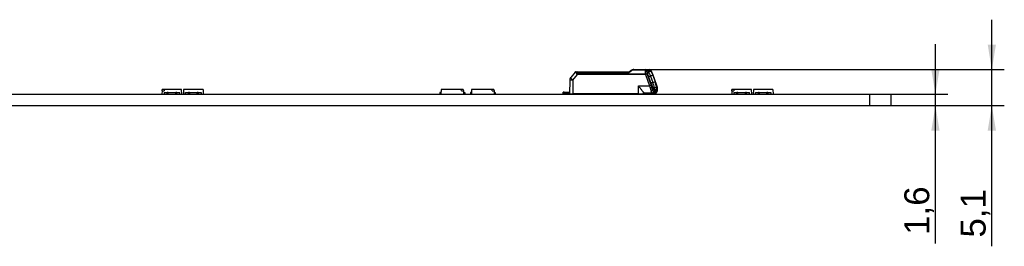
# Model space of a CAD drawing. Header units: millimetres. Extents: x 35 to 1170, y 11 to 451.
# Tile 19 of 19: x 1032 to 1170, y 419 to 451. Entities that reach past the tile are written whole.
import ezdxf
from ezdxf.enums import TextEntityAlignment as Align

# ---------------------------------------------------------------- set-up
doc = ezdxf.new("R2010")
doc.units = ezdxf.units.MM
doc.layers.add('Default', color=7, linetype='Continuous')
doc.layers.add('LINLED_1120X28MM', color=7, linetype='Continuous')
doc.styles.add('SEACAD_Arial', font='arial.ttf')
doc.dimstyles.new('ISO', dxfattribs={"dimtxt": 3.5, "dimasz": 3.5, "dimexe": 1.75, "dimexo": 0, "dimgap": 0.875, "dimtad": 1, "dimtxsty": 'SEACAD_Arial', "dimblk1": '_SE_FILLED', "dimblk2": '_SE_FILLED', "dimsah": 1, "dimcen": 1.75, "dimadec": 0, "dimazin": 0, "dimtfac": 0.5, "dimtdec": 3, "dimtmove": 0, "dimatfit": 3, "dimfxl": 1, "dimarcsym": 0})

# ---------------------------------------------------------------- blocks, each defined once
blk = doc.blocks.new('SE1')
at = {"layer": 'LINLED_1120X28MM', "color": 7, "linetype": 'Continuous'}
for p, q in [((1110.1, 443.75), (1110.09, 443.75)), ((1110.09, 443.75), (1110.25, 443.75)), ((1110.1, 443.75), (1110.25, 443.75)), ((1110.25, 443.75), (1117.53, 443.75)), ((1110.7, 443.75), (1110.76, 443.75)), ((1118.16, 444.01), (1119.76, 444.01)), ((1118.19, 444.05), (1118.83, 444.05)), ((1118.19, 444.05), (1119.79, 444.05)), ((1119.79, 444.05), (1120.42, 444.05)), ((1119.79, 444.05), (1120.42, 444.05)), ((1120.61, 443.92), (1119.97, 443.92)), ((1120.12, 443.86), (1120.5, 443.86)), ((1120.22, 443.66), (1120.5, 443.86)), ((1109.19, 442.56), (1109.17, 440.65)), ((1109.94, 443.68), (1109.33, 442.93)), ((1109.65, 442.56), (1109.64, 440.65)), ((1109.65, 442.56), (1110.31, 443.36)), ((1109.94, 443.68), (1109.94, 443.68)), ((1110.21, 443.64), (1117.55, 443.64)), ((1119.85, 443.4), (1110.31, 443.4)), ((1119.85, 443.36), (1110.31, 443.36)), ((1119.85, 443.36), (1120.41, 441.76)), ((1120.08, 443.42), (1120.64, 441.83)), ((1120.09, 443.66), (1120.22, 443.66)), ((1120.09, 443.66), (1120.22, 443.66)), ((1120.52, 442.35), (1120.2, 443.25)), ((1120.23, 443.15), (1120.56, 443.15)), ((1120.85, 443.25), (1120.56, 443.15)), ((1120.56, 443.15), (1120.88, 442.25)), ((1121.42, 441.83), (1120.85, 443.42)), ((1120.85, 443.25), (1121.17, 442.35)), ((1121.43, 441.82), (1120.86, 443.42)), ((1051.97, 441.05), (1051.95, 440.6)), ((1051.97, 441.05), (1051.98, 441.25)), ((1051.97, 441.05), (1052.25, 441.05)), ((1052.3, 441.25), (1051.98, 441.25)), ((1052.3, 441.25), (1052.25, 441.05)), ((1054.71, 441.25), (1052.3, 441.25)), ((1054.75, 440.6), (1054.71, 441.25)), ((1054.98, 441.25), (1054.95, 440.6)), ((1057.71, 441.25), (1054.98, 441.25)), ((1057.71, 441.25), (1057.75, 440.6)), ((1091.13, 441.25), (1091.1, 440.6)), ((1093.95, 441.25), (1091.13, 441.25)), ((1093.99, 441.05), (1093.95, 441.25)), ((1094.26, 441.25), (1093.95, 441.25)), ((1093.99, 441.05), (1094.28, 441.05)), ((1094.26, 441.25), (1094.28, 441.05)), ((1094.28, 441.05), (1094.3, 440.6)), ((1095.43, 441.25), (1095.4, 440.6)), ((1098.25, 441.25), (1095.43, 441.25)), ((1098.29, 441.05), (1098.25, 441.25)), ((1098.56, 441.25), (1098.25, 441.25)), ((1098.29, 441.05), (1098.58, 441.05)), ((1098.56, 441.25), (1098.58, 441.05)), ((1098.58, 441.05), (1098.6, 440.6)), ((1118.84, 440.65), (1118.84, 441.76)), ((1118.85, 441.76), (1120.41, 441.76)), ((1120.51, 441.44), (1120.53, 441.44)), ((1120.55, 442.25), (1120.88, 442.25)), ((1120.74, 441.57), (1120.86, 441.57)), ((1120.83, 441.23), (1121, 441.23)), ((1120.88, 442.25), (1121.17, 442.35)), ((1121.26, 441.13), (1121, 441.22)), ((1121.36, 441.23), (1121.06, 441.32)), ((1121.06, 441.15), (1121.1, 441.13)), ((1121.09, 441.54), (1121.38, 441.57)), ((1121.26, 441.13), (1121.1, 441.13)), ((1121.36, 441.23), (1121.53, 441.23)), ((1121.38, 441.57), (1121.51, 441.57)), ((1131.97, 441.05), (1131.95, 440.6)), ((1131.97, 441.05), (1131.98, 441.25)), ((1131.97, 441.05), (1132.25, 441.05)), ((1132.3, 441.25), (1131.98, 441.25)), ((1132.3, 441.25), (1132.25, 441.05)), ((1134.71, 441.25), (1132.3, 441.25)), ((1134.75, 440.6), (1134.71, 441.25)), ((1134.98, 441.25), (1134.95, 440.6)), ((1137.71, 441.25), (1134.98, 441.25)), ((1137.71, 441.25), (1137.75, 440.6)), ((38.35, 440.6), (1151.35, 440.6)), ((1051.95, 440.6), (1052.26, 440.6)), ((1052.26, 440.85), (1052.68, 440.85)), ((1052.26, 440.85), (1052.26, 440.6)), ((1052.81, 440.85), (1052.68, 440.85)), ((1052.68, 440.6), (1052.68, 440.85)), ((1052.81, 440.85), (1053.89, 440.85)), ((1052.81, 440.6), (1052.81, 440.85)), ((1054.02, 440.85), (1053.89, 440.85)), ((1053.89, 440.6), (1053.89, 440.85)), ((1054.02, 440.85), (1054.44, 440.85)), ((1054.02, 440.6), (1054.02, 440.85)), ((1054.44, 440.6), (1054.44, 440.85)), ((1054.44, 440.6), (1054.75, 440.6)), ((1054.95, 440.6), (1055.26, 440.6)), ((1055.26, 440.6), (1055.26, 440.85)), ((1055.26, 440.85), (1055.68, 440.85)), ((1055.68, 440.6), (1055.68, 440.85)), ((1055.81, 440.85), (1055.68, 440.85)), ((1055.81, 440.85), (1056.89, 440.85)), ((1055.81, 440.85), (1055.81, 440.6)), ((1057.02, 440.85), (1056.89, 440.85)), ((1056.89, 440.6), (1056.89, 440.85)), ((1057.02, 440.85), (1057.44, 440.85)), ((1057.02, 440.85), (1057.02, 440.6)), ((1057.44, 440.85), (1057.44, 440.6)), ((1057.44, 440.6), (1057.75, 440.6)), ((1091.11, 440.85), (1090.95, 440.85)), ((1090.95, 440.85), (1090.95, 440.6)), ((1091.1, 440.6), (1094.3, 440.6)), ((1091.25, 440.6), (1091.25, 440.6)), ((1091.35, 440.6), (1091.35, 440.6)), ((1091.45, 440.6), (1091.45, 440.6)), ((1091.52, 440.6), (1091.52, 440.6)), ((1091.62, 440.6), (1091.62, 440.6)), ((1091.95, 440.6), (1091.95, 440.6)), ((1092.05, 440.6), (1092.05, 440.6)), ((1094.29, 440.85), (1094.45, 440.85)), ((1094.45, 440.85), (1094.45, 440.6)), ((1095.41, 440.85), (1095.25, 440.85)), ((1095.25, 440.85), (1095.25, 440.6)), ((1095.4, 440.6), (1098.6, 440.6)), ((1095.55, 440.6), (1095.55, 440.6)), ((1095.65, 440.6), (1095.65, 440.6)), ((1095.75, 440.6), (1095.75, 440.6)), ((1095.82, 440.6), (1095.82, 440.6)), ((1095.92, 440.6), (1095.92, 440.6)), ((1096.25, 440.6), (1096.25, 440.6)), ((1096.35, 440.6), (1096.35, 440.6)), ((1098.59, 440.85), (1098.75, 440.85)), ((1098.75, 440.85), (1098.75, 440.6)), ((1108.42, 440.9), (1108.29, 440.9)), ((1108.29, 440.7), (1108.29, 440.9)), ((1108.29, 440.7), (1108.31, 440.6)), ((1108.42, 440.9), (1109.17, 440.9)), ((1108.42, 440.9), (1108.42, 440.75)), ((1109.17, 440.75), (1108.42, 440.75)), ((1109.17, 440.65), (1109.64, 440.65)), ((1118.84, 440.65), (1109.64, 440.65)), ((1117.69, 440.65), (1117.69, 440.64)), ((1118.5, 440.6), (1118.5, 440.65)), ((1118.59, 440.6), (1118.64, 440.65)), ((1118.84, 440.65), (1119.56, 440.65)), ((1119.36, 440.65), (1119.37, 440.6)), ((1119.56, 440.65), (1119.56, 440.84)), ((1119.56, 440.65), (1119.75, 440.65)), ((1120.77, 440.75), (1119.65, 440.75)), ((1119.75, 440.65), (1119.73, 440.75)), ((1120.85, 440.75), (1119.73, 440.75)), ((1120.83, 440.75), (1120.77, 440.75)), ((1120.85, 440.75), (1120.85, 440.75)), ((1120.97, 440.95), (1121.39, 440.95)), ((1121, 440.86), (1121, 440.7)), ((1121.03, 440.6), (1121, 440.7)), ((1121.34, 440.93), (1121.02, 440.93)), ((1121.26, 440.9), (1121.02, 440.9)), ((1121.26, 440.7), (1121.24, 440.6)), ((1121.26, 440.7), (1121.26, 440.9)), ((1131.95, 440.6), (1132.26, 440.6)), ((1132.26, 440.85), (1132.68, 440.85)), ((1132.26, 440.85), (1132.26, 440.6)), ((1132.81, 440.85), (1132.68, 440.85)), ((1132.68, 440.6), (1132.68, 440.85)), ((1132.81, 440.85), (1133.89, 440.85)), ((1132.81, 440.6), (1132.81, 440.85)), ((1134.02, 440.85), (1133.89, 440.85)), ((1133.89, 440.6), (1133.89, 440.85)), ((1134.02, 440.85), (1134.44, 440.85)), ((1134.02, 440.6), (1134.02, 440.85)), ((1134.44, 440.6), (1134.44, 440.85)), ((1134.44, 440.6), (1134.75, 440.6)), ((1134.95, 440.6), (1135.26, 440.6)), ((1135.26, 440.6), (1135.26, 440.85)), ((1135.26, 440.85), (1135.68, 440.85)), ((1135.68, 440.6), (1135.68, 440.85)), ((1135.81, 440.85), (1135.68, 440.85)), ((1135.81, 440.85), (1136.89, 440.85)), ((1135.81, 440.85), (1135.81, 440.6)), ((1137.02, 440.85), (1136.89, 440.85)), ((1136.89, 440.6), (1136.89, 440.85)), ((1137.02, 440.85), (1137.44, 440.85)), ((1137.02, 440.85), (1137.02, 440.6)), ((1137.44, 440.85), (1137.44, 440.6)), ((1137.44, 440.6), (1137.75, 440.6)), ((1151.35, 439), (1151.35, 440.6)), ((1151.35, 440.6), (1154.35, 440.6)), ((1154.35, 439), (1154.35, 440.6)), ((38.35, 439), (1151.35, 439)), ((1151.35, 439), (1154.35, 439))]:
    blk.add_line(p, q, dxfattribs=at)
for centre, radius, start, end in [((1110.09, 443.56), 0.189, 96.7596, 142.0683), ((1124.59, 432.93), 12.92, 121.432, 123.1333), ((1126.58, 432.06), 14.68, 126.1452, 127.9629), ((1118.2, 443.38), 0.666, 97.9374, 121.6984), ((1118.2, 443.38), 0.671, 121.4556, 121.6804), ((1118.18, 443.58), 0.428, 92.1138, 127.0074), ((1118.2, 443.38), 0.671, 96.066, 107.6309), ((1118.2, 443.4), 0.654, 90.6843, 98.0533), ((1118.2, 443.4), 0.654, 90.6559, 96.5292), ((1119.8, 443.8), 0.208, 34.1885, 101.0022), ((1121.71, 444.05), 1.95, 181.262, 188.538), ((1123.66, 444.32), 3.92, 188.2418, 193.5725), ((1121.63, 444.06), 1.66, 185.0238, 192.0854), ((1120.42, 443.85), 0.2, 32.33, 90), ((1118.38, 442.58), 2.6, 26.5009, 32.0611), ((1118.56, 442.64), 2.42, 26.4567, 31.9513), ((1109.79, 442.55), 0.6, 140.6634, 179.4003), ((1110.23, 443.29), 0.351, 94.2378, 107.6245), ((1111.18, 443.36), 0.871, 177.0023, 179.8836), ((1123.3, 444.41), 3.37, 191.8515, 196.9874), ((1116.91, 441.83), 4.25, 22.0508, 26.6652), ((1116.91, 441.83), 4.25, 22.051, 26.6668), ((1117.1, 441.9), 4.05, 22.0577, 26.6036), ((1120.84, 440.73), 1.12, 100.1702, 112.3885), ((1125.22, 443.12), 4.99, 195.7689, 199.6597), ((1118.31, 440.67), 2.34, 10.5334, 19.2097), ((1124.97, 443.87), 4.71, 198.8671, 209.2989), ((1119.36, 441.01), 1.49, 8.4986, 22.173), ((1118.38, 440.37), 2.76, 18.0281, 25.6849), ((1116.2, 440.47), 5, 12.3617, 20.8898), ((1120.7, 441.48), 0.392, 335.9397, 8.51), ((1117.25, 440.9), 4.19, 9.2218, 20.3078), ((1120.75, 441.43), 0.649, 341.3426, 12.0076), ((1117.55, 440.44), 4.12, 15.7006, 19.7136), ((1120.76, 441.34), 0.781, 351.3116, 16.625), ((1120.75, 441.34), 0.794, 349.0365, 15.5104), ((1120.39, 438.7), 2.63, 132.0372, 133.6422)]:
    blk.add_arc(centre, radius, start, end, dxfattribs=at)
for centre, major_axis, ratio, start_param, end_param in [((1110.25, 443.55), (0, -0.2), 0.224951, 3.141474, 4.251826), ((1118.19, 443.85), (0, 0.2), 0.224951, 0, 0.679661), ((1119.79, 443.85), (0, -0.2), 0.224951, 3.14159, 3.821238), ((1119.79, 443.85), (0, 0.2), 0.974372, 5.061437, 6.283156), ((1120.42, 443.85), (0, 0.2), 0.97437, 5.061472, 6.283181), ((1109.79, 442.55), (0.6, -0.006), 0.00654, 1.800506, 3.141593), ((1109.79, 442.55), (0.464, -0.38), 0.138079, 3.141593, 4.52968), ((1119.89, 443.36), (0.189, 0.067), 0.084925, 0.213776, 1.781671), ((1119.89, 443.36), (0, 0.2), 0.224951, 1.341219, 1.562081), ((1120.67, 443.36), (-0.188, -0.067), 0.068945, 3.141593, 3.355087), ((1120.64, 441.23), (0.196, 0.038), 0.63943, 4.415464, 5.986106), ((1120.77, 441.75), (0, -1), 0.224951, 5.428226, 6.283185), ((1120.84, 441.82), (0.315, -0.843), 0.211203, 4.625042, 4.935152), ((1120.97, 441.75), (0, -0.8), 0.224951, 5.428014, 6.283185), ((1120.97, 442.25), (0, 1.02), 0.224951, 3.264646, 3.552555), ((1121.1, 442.25), (0, 1.12), 0.224951, 2.730404, 3.141593), ((1121.26, 442.25), (0, -1.12), 0.224951, 0, 0.411103), ((1121.39, 441.75), (0, 0.8), 0.224951, 3.141593, 3.997018), ((1121.22, 441.82), (0.316, -0.845), 0.212217, 1.190792, 1.500426), ((1121.32, 441.5), (-0.193, -0.054), 0.362305, 3.141549, 3.370337), ((1121.32, 441.5), (-0.193, -0.054), 0.362305, 3.076126, 3.141549), ((1121.33, 441.23), (-0.196, 0.038), 0.63943, 3.141614, 3.438544), ((1108.48, 440.5), (-0.196, 0.196), 0.795436, 5.611234, 6.254735), ((1110.17, 441.2), (0.47, -0.47), 0.795436, 5.611234, 6.022371), ((1110.66, 441.2), (-0.47, -0.47), 0.795436, 0.671952, 1.08309), ((1110.52, 441.2), (0, -0.6), 0.97437, 0, 0.411138), ((1117.89, 441.2), (0, -0.6), 0.97437, 5.928947, 6.283185), ((1119.65, 441.75), (0, 1), 0.224951, 2.721349, 3.141593), ((1120.77, 440.95), (0, 0.2), 0.97437, 3.141593, 4.712389), ((1120.83, 440.95), (-0.015, -0.199), 0.974075, 0.075015, 1.520484), ((1120.9, 440.5), (-0.196, 0.196), 0.795436, 4.967732, 5.611234), ((1121.2, 440.95), (0, -0.2), 0.97437, 0.334447, 1.570796), ((1121.14, 440.95), (-0.015, 0.199), 0.974075, 3.713829, 4.512046)]:
    blk.add_ellipse(centre, major_axis=major_axis, ratio=ratio, start_param=start_param, end_param=end_param, dxfattribs=at)
for points, degree, knots in [([(1110.25, 443.75), (1110.22, 443.75), (1110.2, 443.74), (1110.15, 443.69), (1110.14, 443.66), (1110.13, 443.62)], 3, [0, 0, 0, 0, 0.5, 0.5, 1, 1, 1, 1]), ([(1117.55, 443.64), (1117.54, 443.65), (1117.54, 443.68), (1117.53, 443.71), (1117.53, 443.73), (1117.53, 443.74), (1117.53, 443.75), (1117.53, 443.75), (1117.53, 443.75)], 3, [0, 0, 0, 0, 0.2047397, 0.3941413, 0.5682675, 0.7272023, 0.8710603, 0.9099483, 0.9099483, 0.9099483, 0.9099483]), ([(1120.2, 443.25), (1120.11, 443.51), (1120.08, 443.69), (1120.06, 443.86), (1120.12, 443.86)], 2, [0, 0, 0, 0.5, 0.5, 1, 1, 1]), ([(1120.5, 443.86), (1120.56, 443.86), (1120.66, 443.69), (1120.76, 443.51), (1120.85, 443.25)], 2, [0, 0, 0, 0.5, 0.5, 1, 1, 1]), ([(1110.13, 443.62), (1110.11, 443.63), (1110.07, 443.64), (1110.02, 443.65), (1109.99, 443.66), (1109.95, 443.67), (1109.93, 443.68), (1109.94, 443.68), (1109.94, 443.68)], 3, [0, 0, 0, 0, 0.1443193, 0.2793734, 0.4054046, 0.5227111, 0.7584159, 0.8786091, 0.8786091, 0.8786091, 0.8786091]), ([(1110.31, 443.36), (1110.28, 443.37), (1110.23, 443.39), (1110.15, 443.48), (1110.14, 443.56), (1110.13, 443.62)], 3, [0, 0, 0, 0, 0.235372, 0.457314, 1, 1, 1, 1]), ([(1110.21, 443.64), (1110.21, 443.61), (1110.2, 443.57), (1110.22, 443.5), (1110.24, 443.45), (1110.27, 443.42), (1110.3, 443.41), (1110.31, 443.4)], 3, [0, 0, 0, 0, 0.272042, 0.497908, 0.684926, 0.845835, 1, 1, 1, 1]), ([(1120.08, 443.42), (1120.06, 443.43), (1120.03, 443.43), (1119.95, 443.42), (1119.9, 443.41), (1119.85, 443.4)], 3, [0, 0, 0, 0, 0.5, 0.5, 1, 1, 1, 1]), ([(1120.56, 443.15), (1120.56, 443.15), (1120.53, 443.21), (1120.47, 443.34), (1120.37, 443.51), (1120.29, 443.63), (1120.25, 443.65), (1120.22, 443.66)], 3, [0, 0, 0, 0, 0.000171, 0.218013, 0.522215, 0.752002, 1, 1, 1, 1]), ([(1118.85, 441.76), (1118.85, 441.76), (1118.85, 441.76), (1118.85, 441.75), (1118.93, 441.65), (1119.01, 441.55), (1119.09, 441.45), (1119.17, 441.34), (1119.26, 441.24), (1119.34, 441.14), (1119.39, 441.07), (1119.44, 441.01), (1119.49, 440.95), (1119.52, 440.91), (1119.55, 440.87), (1119.56, 440.84)], 3, [0, 0, 0, 0, 0.003654, 0.003654, 0.003654, 0.299054, 0.299054, 0.299054, 0.607023, 0.607023, 0.607023, 0.826101, 0.826101, 0.826101, 1, 1, 1, 1]), ([(1120.53, 441.44), (1120.58, 441.46), (1120.63, 441.49), (1120.71, 441.53), (1120.73, 441.55), (1120.74, 441.57)], 3, [0, 0, 0, 0, 0.5, 0.5, 1, 1, 1, 1]), ([(1121.26, 440.76), (1121.27, 440.76), (1121.28, 440.77), (1121.31, 440.78), (1121.33, 440.79), (1121.35, 440.81), (1121.38, 440.82), (1121.39, 440.84), (1121.41, 440.87), (1121.43, 440.89), (1121.45, 440.93), (1121.46, 440.96), (1121.48, 441), (1121.5, 441.05), (1121.51, 441.09), (1121.52, 441.14), (1121.53, 441.17), (1121.53, 441.19), (1121.53, 441.19)], 3, [0.095958, 0.095958, 0.095958, 0.095958, 0.1276971, 0.1706414, 0.2140836, 0.2585678, 0.3048002, 0.3537214, 0.4065917, 0.4650678, 0.5311214, 0.6061426, 0.6881759, 0.7702804, 0.8491156, 0.925025, 0.9936934, 1, 1, 1, 1]), ([(1121.26, 440.76), (1121.27, 440.76), (1121.28, 440.77), (1121.31, 440.78), (1121.33, 440.79), (1121.35, 440.81), (1121.38, 440.82), (1121.39, 440.84), (1121.41, 440.87), (1121.43, 440.89), (1121.45, 440.93), (1121.46, 440.96), (1121.48, 441), (1121.5, 441.05), (1121.51, 441.09), (1121.52, 441.14), (1121.53, 441.17), (1121.53, 441.19), (1121.53, 441.19)], 3, [0.0959567, 0.0959567, 0.0959567, 0.0959567, 0.1276977, 0.1706422, 0.2140845, 0.2585689, 0.3048015, 0.3537229, 0.4065934, 0.4650698, 0.5311237, 0.6061452, 0.6881789, 0.7702837, 0.8491193, 0.9250291, 0.9936954, 1, 1, 1, 1])]:
    blk.add_open_spline(points, degree=degree, knots=knots, dxfattribs=at)
blk.add_rational_spline([(1117.92, 443.92), (1117.89, 443.95), (1117.87, 443.96), (1117.85, 443.95)], [1.03323215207, 0.986712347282, 0.98903286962, 1.04019371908], degree=3, dxfattribs=at)
for points, degree in [([(1120, 443.72), (1119.97, 443.76), (1119.86, 443.78), (1119.78, 443.76)], 3), ([(1120.61, 443.92), (1120.61, 443.93), (1120.6, 443.95), (1120.59, 443.96)], 3), ([(1120.71, 443.74), (1120.72, 443.73), (1120.72, 443.73), (1120.72, 443.72)], 3), ([(1117.66, 440.65), (1117.67, 440.64), (1117.69, 440.64)], 2)]:
    blk.add_open_spline(points, degree=degree, dxfattribs=at)
blk = doc.blocks.new('DMBLK111')
at = {"layer": 'Default', "linetype": 'Continuous'}
for points in [[(1161.12, 444.1), (1159.96, 444.1), (1160.54, 440.6)], [(1161.12, 435.5), (1160.54, 439), (1159.96, 435.5)]]:
    blk.add_hatch(color=7, dxfattribs=at).paths.add_polyline_path(points)
at = {"layer": 'Default', "color": 7, "linetype": 'Continuous'}
for p, q in [((1160.54, 419.64), (1160.54, 447.6)), ((1154.35, 440.6), (1162.29, 440.6)), ((1154.35, 439), (1162.29, 439))]:
    blk.add_line(p, q, dxfattribs=at)
at = {"layer": 'Default', "color": 7, "linetype": 'Continuous', "style": 'SEACAD_Arial'}
blk.add_text('1,6', height=3.5, rotation=90, dxfattribs=at).set_placement((1156.17, 420.87), align=Align.TOP_LEFT)
blk = doc.blocks.new('_SE_FILLED')
at = {"color": 0}
blk.add_line((0, 0), (-1, 0), dxfattribs=at)
blk.add_solid([(0, 0), (-1, -0.1665), (-1, 0.1665), (0, 0)], dxfattribs=at)
blk = doc.blocks.new('DMBLK112')
at = {"layer": 'Default', "linetype": 'Continuous'}
for points in [[(1169.04, 447.55), (1167.88, 447.55), (1168.46, 444.05)], [(1169.04, 435.5), (1168.46, 439), (1167.88, 435.5)]]:
    blk.add_hatch(color=7, dxfattribs=at).paths.add_polyline_path(points)
at = {"layer": 'Default', "color": 7, "linetype": 'Continuous'}
for p, q in [((1168.46, 419.26), (1168.46, 451.05)), ((1120.42, 444.05), (1170.21, 444.05)), ((1151.35, 439), (1170.21, 439))]:
    blk.add_line(p, q, dxfattribs=at)
at = {"layer": 'Default', "color": 7, "linetype": 'Continuous', "style": 'SEACAD_Arial'}
blk.add_text('5,1', height=3.5, rotation=90, dxfattribs=at).set_placement((1164.09, 420.49), align=Align.TOP_LEFT)

msp = doc.modelspace()

# ---------------------------------------------------------------- block references
at = {"layer": 'Default'}
msp.add_blockref('SE1', (0, 0), dxfattribs=at)

# ---------------------------------------------------------------- dimensions: what is measured, and where the dimension line sits
at = {"layer": 'Default', "color": 7, "linetype": 'Continuous'}
dim = msp.add_linear_dim(base=(1168.461663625, 444.050596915), p1=(1151.348905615, 439.000596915), p2=(1119.787156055, 444.050596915), angle=90, text='\\A1;<>', dimstyle='ISO', override={"dimdec": 1}, dxfattribs=at)
dim.commit()
dim.dimension.update_dxf_attribs({"geometry": 'DMBLK112', "text_midpoint": (1168.461663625, 428.562694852), "dimtype": 160})
dim = msp.add_linear_dim(base=(1160.541, 439.001), p1=(1154.349, 439.001), p2=(1154.349, 440.601), angle=90, text='\\A1;<>', dimstyle='ISO', dxfattribs=at)
dim.commit()
dim.dimension.update_dxf_attribs({"geometry": 'DMBLK111', "text_midpoint": (1160.541, 428.94), "dimtype": 161})

doc.saveas('drawing.dxf')
